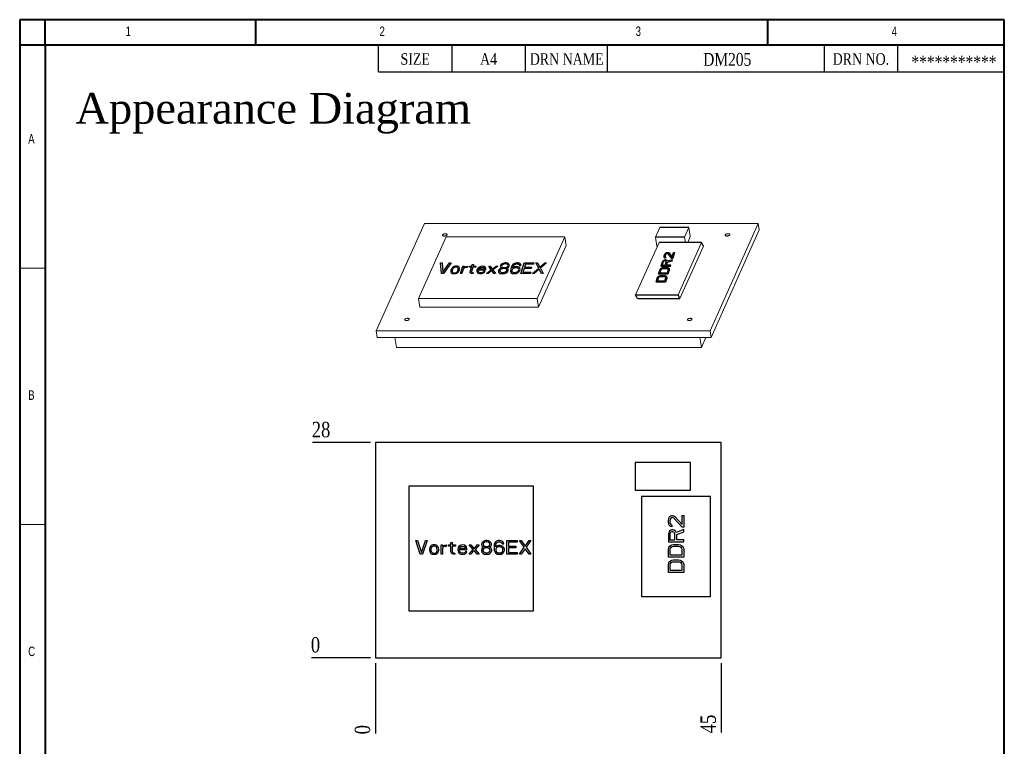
# Model space of a CAD drawing. Header units: millimetres. Extents: x 1606 to 1804, y 60 to 352.
# Tile 3 of 3: x 1606 to 1798, y 210 to 352. Entities that reach past the tile are written whole.
import ezdxf

# ---------------------------------------------------------------- set-up
doc = ezdxf.new("R2010")
doc.units = ezdxf.units.MM
doc.header["$LTSCALE"] = 32.67
doc.header["$PDMODE"] = 3
doc.header["$PDSIZE"] = 0.3125
doc.layers.get('0').update_dxf_attribs({"linetype": 'CONTINUOUS'})
doc.layers.get('Defpoints').update_dxf_attribs({"linetype": 'CONTINUOUS'})
doc.layers.add('尺寸標柱線', color=3, linetype='CONTINUOUS', lineweight=15)
doc.layers.add('文字線性', color=7, linetype='CONTINUOUS', lineweight=25)
doc.styles.add('SLDTEXTSTYLE0', font='txt', dxfattribs={"width": 0.75})
doc.styles.get("Standard").update_dxf_attribs({"font": 'times.ttf', "width": 0.8})
doc.styles.add('型式1', font='times.ttf')
doc.dimstyles.new('ISO-25', dxfattribs={"dimtxt": 3, "dimasz": 2.5, "dimexe": 1, "dimexo": 1, "dimgap": 1, "dimtad": 1, "dimlfac": 0.666667, "dimdsep": 46, "dimtxsty": 'Standard', "dimcen": 2.5, "dimclrd": 3, "dimclre": 3, "dimclrt": 2, "dimadec": 0, "dimazin": 2, "dimtfac": 1, "dimtmove": 0, "dimatfit": 3, "dimfxl": 0, "dimarcsym": 0})

# ---------------------------------------------------------------- blocks, each defined once
blk = doc.blocks.new('*D205')
at = {"layer": 'Defpoints', "color": 0}
for p in [(1665.24, 227.02), (1675.21, 227.02), (1675.21, 227.02)]:
    blk.add_point(p, dxfattribs=at)
at = {"layer": '尺寸標柱線', "color": 3, "lineweight": -2}
blk.add_line((1674.21, 227.02), (1662.72, 227.02), dxfattribs=at)
at = {"layer": '尺寸標柱線', "color": 2, "insert": (1663.48, 229.55), "char_height": 3, "attachment_point": 5}
blk.add_mtext('0', dxfattribs=at)
blk = doc.blocks.new('*D206')
at = {"layer": 'Defpoints', "color": 0}
for p in [(1667.2, 269.02), (1675.21, 269.02), (1675.21, 227.02)]:
    blk.add_point(p, dxfattribs=at)
at = {"layer": '尺寸標柱線', "color": 3, "lineweight": -2}
blk.add_line((1674.21, 269.02), (1662.93, 269.02), dxfattribs=at)
at = {"layer": '尺寸標柱線', "color": 2, "insert": (1664.57, 271.55), "char_height": 3, "attachment_point": 5}
blk.add_mtext('28', dxfattribs=at)
blk = doc.blocks.new('*D207')
at = {"layer": 'Defpoints', "color": 0}
for p in [(1675.21, 227.02), (1675.21, 227.02), (1675.21, 214.77)]:
    blk.add_point(p, dxfattribs=at)
at = {"layer": '尺寸標柱線', "color": 3, "lineweight": -2}
blk.add_line((1675.21, 226.02), (1675.21, 212.25), dxfattribs=at)
at = {"layer": '尺寸標柱線', "color": 2, "insert": (1672.68, 213.01), "char_height": 3, "attachment_point": 5, "rotation": 90}
blk.add_mtext('0', dxfattribs=at)
blk = doc.blocks.new('*D208')
at = {"layer": 'Defpoints', "color": 0}
for p in [(1742.71, 227.02), (1675.21, 216.63), (1742.71, 216.75)]:
    blk.add_point(p, dxfattribs=at)
at = {"layer": '尺寸標柱線', "color": 3, "lineweight": -2}
blk.add_line((1742.71, 226.02), (1742.71, 212.49), dxfattribs=at)
at = {"layer": '尺寸標柱線', "color": 2, "insert": (1740.18, 214.12), "char_height": 3, "attachment_point": 5, "rotation": 90}
blk.add_mtext('45', dxfattribs=at)

msp = doc.modelspace()

# ---------------------------------------------------------------- linework, layer by layer
at = {"color": 7, "lineweight": 40}
for p, q in [((1605.728, 351.557), (1605.728, 59.557)), ((1610.728, 346.557), (1610.728, 351.557)), ((1651.828, 346.557), (1651.828, 351.557)), ((1751.828, 346.557), (1751.828, 351.557)), ((1797.928, 346.557), (1797.928, 351.557)), ((1610.728, 346.557), (1605.728, 346.557)), ((1610.728, 346.557), (1610.728, 59.557)), ((1797.928, 346.557), (1610.728, 346.557)), ((1797.928, 59.557), (1797.928, 346.557))]:
    msp.add_line(p, q, dxfattribs=at)
at = {"lineweight": 40}
msp.add_line((1797.928, 351.557), (1605.728, 351.557), dxfattribs=at)
at = {"color": 2, "linetype": 'Continuous'}
for p, q in [((1675.786, 341.404), (1675.786, 346.557)), ((1690.111, 346.557), (1690.111, 341.404)), ((1704.436, 346.557), (1704.436, 341.404)), ((1720.433, 346.557), (1720.433, 341.404)), ((1762.81, 346.557), (1762.81, 341.404)), ((1777.135, 346.557), (1777.135, 341.404)), ((1675.786, 341.404), (1797.978, 341.404))]:
    msp.add_line(p, q, dxfattribs=at)
at = {"color": 0, "linetype": 'Continuous', "lineweight": 15}
for p, q in [((1675.324, 290.818), (1684.738, 311.818)), ((1684.738, 311.818), (1749.938, 311.818)), ((1749.938, 311.818), (1740.524, 290.818)), ((1750.132, 310.519), (1749.938, 311.818)), ((1730.725, 310.985), (1729.879, 309.098)), ((1736.401, 310.985), (1735.555, 309.098)), ((1736.665, 309.22), (1736.401, 310.985)), ((1740.718, 289.519), (1750.132, 310.519)), ((1683.611, 297.172), (1688.99, 309.172)), ((1688.99, 309.172), (1712.172, 309.172)), ((1712.172, 309.172), (1706.793, 297.172)), ((1712.172, 309.172), (1712.425, 307.483)), ((1730.559, 308.079), (1725.994, 297.896)), ((1730.143, 307.333), (1729.879, 309.098)), ((1738.849, 308.079), (1734.284, 297.896)), ((1735.707, 308.079), (1735.555, 309.098)), ((1736.665, 309.22), (1736.153, 308.079)), ((1707.045, 295.483), (1712.425, 307.483)), ((1739.215, 307.333), (1734.65, 297.15)), ((1706.793, 297.172), (1683.611, 297.172)), ((1683.611, 297.172), (1683.863, 295.483)), ((1706.793, 297.172), (1707.045, 295.483)), ((1683.863, 295.483), (1707.045, 295.483)), ((1740.524, 290.818), (1675.324, 290.818)), ((1675.324, 290.818), (1675.518, 289.519)), ((1740.524, 290.818), (1740.718, 289.519)), ((1675.518, 289.519), (1740.718, 289.519)), ((1679.008, 289.519), (1679.292, 287.619)), ((1738.543, 289.519), (1738.827, 287.619)), ((1738.827, 287.619), (1739.679, 289.519)), ((1679.292, 287.619), (1738.827, 287.619))]:
    msp.add_line(p, q, dxfattribs=at)
at = {"color": 7, "linetype": 'Continuous'}
for p, q in [((1736.401, 310.985), (1730.725, 310.985)), ((1735.555, 309.098), (1729.879, 309.098)), ((1738.849, 308.079), (1730.559, 308.079)), ((1739.215, 307.333), (1738.849, 308.079)), ((1725.994, 297.896), (1734.284, 297.896)), ((1726.36, 297.15), (1725.994, 297.896)), ((1726.36, 297.15), (1734.65, 297.15)), ((1734.65, 297.15), (1734.284, 297.896))]:
    msp.add_line(p, q, dxfattribs=at)
for p, q in [((1730.225, 307.333), (1730.143, 307.333)), ((1742.706, 269.023), (1675.206, 269.023)), ((1675.206, 269.023), (1675.206, 227.023)), ((1742.706, 227.023), (1742.706, 269.023)), ((1675.206, 227.023), (1742.706, 227.023))]:
    msp.add_line(p, q)
at = {"color": 40, "linetype": 'Continuous'}
for p, q in [((1731.617, 305.66), (1731.717, 305.856)), ((1731.717, 305.856), (1731.836, 305.987)), ((1731.893, 305.791), (1731.803, 305.628)), ((1731.836, 305.987), (1732.033, 306.117)), ((1732.001, 305.889), (1731.893, 305.791)), ((1732.139, 305.954), (1732.001, 305.889)), ((1732.033, 306.117), (1732.2, 306.15)), ((1732.217, 305.954), (1732.139, 305.954)), ((1732.2, 306.15), (1732.278, 306.15)), ((1732.354, 305.889), (1732.217, 305.954)), ((1732.278, 306.15), (1732.425, 306.117)), ((1733.051, 304.975), (1732.354, 305.889)), ((1732.425, 306.117), (1732.522, 306.052)), ((1732.522, 306.052), (1733.132, 305.236)), ((1733.132, 305.236), (1733.415, 306.15)), ((1733.611, 306.15), (1733.247, 304.975)), ((1733.415, 306.15), (1733.611, 306.15)), ((1731.183, 304.257), (1730.941, 303.473)), ((1731.273, 304.42), (1731.183, 304.257)), ((1731.389, 304.289), (1731.198, 303.669)), ((1731.431, 304.551), (1731.273, 304.42)), ((1731.459, 304.387), (1731.389, 304.289)), ((1731.618, 304.648), (1731.431, 304.551)), ((1731.557, 304.453), (1731.459, 304.387)), ((1731.545, 305.301), (1731.577, 305.53)), ((1731.583, 305.171), (1731.545, 305.301)), ((1731.685, 304.485), (1731.557, 304.453)), ((1731.577, 305.53), (1731.617, 305.66)), ((1731.7, 305.04), (1731.583, 305.171)), ((1731.746, 304.681), (1731.618, 304.648)), ((1731.803, 304.485), (1731.685, 304.485)), ((1731.847, 305.007), (1731.7, 305.04)), ((1731.902, 304.681), (1731.746, 304.681)), ((1731.763, 305.497), (1731.751, 305.334)), ((1731.751, 305.334), (1731.8, 305.236)), ((1731.803, 305.628), (1731.763, 305.497)), ((1731.786, 303.669), (1731.977, 304.289)), ((1731.8, 305.236), (1731.897, 305.171)), ((1731.91, 304.453), (1731.803, 304.485)), ((1731.897, 305.171), (1731.847, 305.007)), ((1732.01, 304.648), (1731.902, 304.681)), ((1731.968, 304.387), (1731.91, 304.453)), ((1731.977, 304.289), (1731.968, 304.387)), ((1732.136, 304.551), (1732.01, 304.648)), ((1732.021, 303.669), (1732.192, 304.224)), ((1732.175, 304.42), (1732.136, 304.551)), ((1733.167, 304.714), (1732.175, 304.42)), ((1732.192, 304.224), (1733.096, 304.485)), ((1733.247, 304.975), (1733.051, 304.975)), ((1733.096, 304.485), (1733.167, 304.714)), ((1730.457, 301.907), (1730.699, 302.69)), ((1732.299, 301.907), (1730.457, 301.907)), ((1730.699, 302.69), (1730.789, 302.853)), ((1730.753, 302.103), (1730.934, 302.69)), ((1732.125, 302.103), (1730.753, 302.103)), ((1730.789, 302.853), (1730.908, 302.984)), ((1730.908, 302.984), (1731.105, 303.114)), ((1730.934, 302.69), (1731.014, 302.821)), ((1730.941, 303.473), (1732.783, 303.473)), ((1731.014, 302.821), (1731.123, 302.919)), ((1731.105, 303.114), (1731.282, 303.18)), ((1731.123, 302.919), (1731.26, 302.984)), ((1731.198, 303.669), (1731.786, 303.669)), ((1731.26, 302.984), (1731.427, 303.016)), ((1731.282, 303.18), (1731.488, 303.212)), ((1731.427, 303.016), (1732.015, 303.016)), ((1731.488, 303.212), (1732.076, 303.212)), ((1732.015, 303.016), (1732.162, 302.984)), ((1732.844, 303.669), (1732.021, 303.669)), ((1732.076, 303.212), (1732.262, 303.18)), ((1732.306, 302.69), (1732.125, 302.103)), ((1732.162, 302.984), (1732.259, 302.919)), ((1732.259, 302.919), (1732.307, 302.821)), ((1732.262, 303.18), (1732.398, 303.114)), ((1732.541, 302.69), (1732.299, 301.907)), ((1732.307, 302.821), (1732.306, 302.69)), ((1732.398, 303.114), (1732.515, 302.984)), ((1732.515, 302.984), (1732.553, 302.853)), ((1732.553, 302.853), (1732.541, 302.69)), ((1732.783, 303.473), (1732.844, 303.669)), ((1729.973, 300.34), (1730.215, 301.123)), ((1731.815, 300.34), (1729.973, 300.34)), ((1730.215, 301.123), (1730.305, 301.287)), ((1730.269, 300.536), (1730.45, 301.123)), ((1731.641, 300.536), (1730.269, 300.536)), ((1730.305, 301.287), (1730.424, 301.417)), ((1730.424, 301.417), (1730.621, 301.548)), ((1730.45, 301.123), (1730.53, 301.254)), ((1730.53, 301.254), (1730.638, 301.352)), ((1730.621, 301.548), (1730.798, 301.613)), ((1730.638, 301.352), (1730.776, 301.417)), ((1730.776, 301.417), (1730.943, 301.45)), ((1730.798, 301.613), (1731.004, 301.646)), ((1730.943, 301.45), (1731.531, 301.45)), ((1731.004, 301.646), (1731.592, 301.646)), ((1731.531, 301.45), (1731.678, 301.417)), ((1731.592, 301.646), (1731.777, 301.613)), ((1731.822, 301.123), (1731.641, 300.536)), ((1731.678, 301.417), (1731.775, 301.352)), ((1731.775, 301.352), (1731.823, 301.254)), ((1731.777, 301.613), (1731.914, 301.548)), ((1732.057, 301.123), (1731.815, 300.34)), ((1731.823, 301.254), (1731.822, 301.123)), ((1731.914, 301.548), (1732.03, 301.417)), ((1732.03, 301.417), (1732.069, 301.287)), ((1732.069, 301.287), (1732.057, 301.123)), ((1732.38, 253.857), (1732.444, 254.232)), ((1732.38, 253.607), (1732.38, 253.857)), ((1732.444, 254.232), (1732.571, 254.482)), ((1732.571, 254.482), (1732.827, 254.732)), ((1732.763, 254.107), (1732.699, 253.795)), ((1732.699, 253.795), (1732.699, 253.545)), ((1732.89, 254.295), (1732.763, 254.107)), ((1732.827, 254.732), (1733.082, 254.795)), ((1733.082, 254.42), (1732.89, 254.295)), ((1733.082, 254.795), (1733.209, 254.795)), ((1733.209, 254.42), (1733.082, 254.42)), ((1733.209, 254.795), (1733.465, 254.732)), ((1733.465, 254.295), (1733.209, 254.42)), ((1733.465, 254.732), (1733.656, 254.607)), ((1735.061, 252.545), (1733.465, 254.295)), ((1733.656, 254.607), (1735.061, 253.045)), ((1735.061, 253.045), (1735.061, 254.795)), ((1735.061, 254.795), (1735.38, 254.795)), ((1735.38, 254.795), (1735.38, 252.545)), ((1732.444, 253.17), (1732.38, 253.607)), ((1732.571, 252.92), (1732.444, 253.17)), ((1732.827, 252.67), (1732.571, 252.92)), ((1732.89, 251.92), (1732.635, 251.732)), ((1732.699, 253.545), (1732.763, 253.232)), ((1732.763, 253.232), (1732.89, 253.045)), ((1733.082, 252.607), (1732.827, 252.67)), ((1732.89, 253.045), (1733.082, 252.92)), ((1733.082, 251.982), (1732.89, 251.92)), ((1733.082, 252.92), (1733.082, 252.607)), ((1733.337, 251.982), (1733.082, 251.982)), ((1733.529, 251.92), (1733.337, 251.982)), ((1733.784, 251.732), (1733.529, 251.92)), ((1735.38, 252.045), (1733.912, 251.482)), ((1735.38, 252.545), (1735.061, 252.545)), ((1735.38, 251.607), (1735.38, 252.045)), ((1732.444, 251.482), (1732.38, 251.17)), ((1732.38, 251.17), (1732.38, 249.67)), ((1732.635, 251.732), (1732.444, 251.482)), ((1732.763, 251.42), (1732.699, 251.232)), ((1732.699, 251.232), (1732.699, 250.045)), ((1732.699, 250.045), (1733.656, 250.045)), ((1732.89, 251.545), (1732.763, 251.42)), ((1733.082, 251.607), (1732.89, 251.545)), ((1733.273, 251.607), (1733.082, 251.607)), ((1733.465, 251.545), (1733.273, 251.607)), ((1733.592, 251.42), (1733.465, 251.545)), ((1733.656, 251.232), (1733.592, 251.42)), ((1733.656, 250.045), (1733.656, 251.232)), ((1733.912, 251.482), (1733.784, 251.732)), ((1734.039, 251.107), (1735.38, 251.607)), ((1734.039, 250.045), (1734.039, 251.107)), ((1735.38, 250.045), (1734.039, 250.045)), ((1735.38, 249.67), (1735.38, 250.045)), ((1732.38, 249.67), (1735.38, 249.67)), ((1732.38, 248.17), (1732.444, 248.482)), ((1732.38, 246.67), (1732.38, 248.17)), ((1732.444, 248.482), (1732.571, 248.732)), ((1732.571, 248.732), (1732.827, 248.982)), ((1732.763, 248.17), (1732.827, 248.42)), ((1732.763, 247.045), (1732.763, 248.17)), ((1732.827, 248.982), (1733.082, 249.107)), ((1732.827, 248.42), (1732.954, 248.607)), ((1732.954, 248.607), (1733.146, 248.732)), ((1733.082, 249.107), (1733.401, 249.17)), ((1733.146, 248.732), (1733.401, 248.795)), ((1733.401, 249.17), (1734.358, 249.17)), ((1733.401, 248.795), (1734.358, 248.795)), ((1734.358, 249.17), (1734.678, 249.107)), ((1734.358, 248.795), (1734.614, 248.732)), ((1734.614, 248.732), (1734.805, 248.607)), ((1734.678, 249.107), (1734.933, 248.982)), ((1734.805, 248.607), (1734.933, 248.42)), ((1734.933, 248.982), (1735.188, 248.732)), ((1734.933, 248.42), (1734.997, 248.17)), ((1734.997, 248.17), (1734.997, 247.045)), ((1735.188, 248.732), (1735.316, 248.482)), ((1735.316, 248.482), (1735.38, 248.17)), ((1735.38, 248.17), (1735.38, 246.67)), ((1735.38, 246.67), (1732.38, 246.67)), ((1734.997, 247.045), (1732.763, 247.045)), ((1732.827, 245.982), (1733.082, 246.107)), ((1733.082, 246.107), (1733.401, 246.17)), ((1733.401, 246.17), (1734.358, 246.17)), ((1734.358, 246.17), (1734.678, 246.107)), ((1734.678, 246.107), (1734.933, 245.982)), ((1732.38, 245.17), (1732.444, 245.482)), ((1732.38, 243.67), (1732.38, 245.17)), ((1732.444, 245.482), (1732.571, 245.732)), ((1732.571, 245.732), (1732.827, 245.982)), ((1732.763, 245.17), (1732.827, 245.42)), ((1732.763, 244.045), (1732.763, 245.17)), ((1732.827, 245.42), (1732.954, 245.607)), ((1732.954, 245.607), (1733.146, 245.732)), ((1733.146, 245.732), (1733.401, 245.795)), ((1733.401, 245.795), (1734.358, 245.795)), ((1734.358, 245.795), (1734.614, 245.732)), ((1734.614, 245.732), (1734.805, 245.607)), ((1734.805, 245.607), (1734.933, 245.42)), ((1734.933, 245.982), (1735.188, 245.732)), ((1734.933, 245.42), (1734.997, 245.17)), ((1734.997, 245.17), (1734.997, 244.045)), ((1735.188, 245.732), (1735.316, 245.482)), ((1735.316, 245.482), (1735.38, 245.17)), ((1735.38, 245.17), (1735.38, 243.67)), ((1735.38, 243.67), (1732.38, 243.67)), ((1734.997, 244.045), (1732.763, 244.045))]:
    msp.add_line(p, q, dxfattribs=at)
at = {"color": 4, "linetype": 'Continuous'}
for p, q in [((1688.057, 302.001), (1687.882, 304.116)), ((1687.882, 304.116), (1688.192, 304.116)), ((1688.192, 304.116), (1688.348, 302.271)), ((1688.348, 302.271), (1689.643, 304.116)), ((1689.954, 304.116), (1688.471, 302.001)), ((1689.643, 304.116), (1689.954, 304.116)), ((1693.994, 303.441), (1694.105, 303.801)), ((1694.105, 303.801), (1694.364, 303.801)), ((1694.364, 303.801), (1694.253, 303.441)), ((1699.752, 303.801), (1699.579, 303.576)), ((1699.949, 303.936), (1699.752, 303.801)), ((1700.25, 304.071), (1699.949, 303.936)), ((1700.232, 303.846), (1699.983, 303.711)), ((1700.454, 303.891), (1700.232, 303.846)), ((1700.523, 304.116), (1700.25, 304.071)), ((1700.661, 303.891), (1700.454, 303.891)), ((1700.73, 304.116), (1700.523, 304.116)), ((1700.854, 303.846), (1700.661, 303.891)), ((1700.975, 304.071), (1700.73, 304.116)), ((1701.02, 303.711), (1700.854, 303.846)), ((1701.193, 303.936), (1700.975, 304.071)), ((1701.306, 303.801), (1701.193, 303.936)), ((1701.341, 303.576), (1701.306, 303.801)), ((1702.018, 303.756), (1701.845, 303.531)), ((1702.229, 303.936), (1702.018, 303.756)), ((1702.183, 303.621), (1702.329, 303.756)), ((1702.53, 304.071), (1702.229, 303.936)), ((1702.329, 303.756), (1702.512, 303.846)), ((1702.512, 303.846), (1702.681, 303.891)), ((1702.803, 304.116), (1702.53, 304.071)), ((1702.681, 303.891), (1702.992, 303.891)), ((1703.01, 304.116), (1702.803, 304.116)), ((1702.992, 303.891), (1703.134, 303.846)), ((1703.255, 304.071), (1703.01, 304.116)), ((1703.134, 303.846), (1703.261, 303.756)), ((1703.472, 303.936), (1703.255, 304.071)), ((1703.261, 303.756), (1703.323, 303.621)), ((1703.572, 303.756), (1703.472, 303.936)), ((1703.582, 303.621), (1703.572, 303.756)), ((1703.6, 302.001), (1704.253, 304.116)), ((1704.253, 304.116), (1706.119, 304.116)), ((1704.481, 303.846), (1704.3, 303.261)), ((1706.035, 303.846), (1704.481, 303.846)), ((1706.119, 304.116), (1706.035, 303.846)), ((1707.094, 303.081), (1706.533, 304.116)), ((1706.533, 304.116), (1706.844, 304.116)), ((1706.844, 304.116), (1707.305, 303.261)), ((1707.305, 303.261), (1708.295, 304.116)), ((1708.605, 304.116), (1707.405, 303.081)), ((1708.295, 304.116), (1708.605, 304.116)), ((1688.471, 302.001), (1688.057, 302.001)), ((1689.965, 302.811), (1689.909, 302.631)), ((1689.909, 302.631), (1689.916, 302.316)), ((1689.916, 302.316), (1689.978, 302.181)), ((1690.073, 302.991), (1689.965, 302.811)), ((1689.978, 302.181), (1690.053, 302.091)), ((1690.053, 302.091), (1690.143, 302.046)), ((1690.166, 303.126), (1690.073, 302.991)), ((1690.143, 302.046), (1690.337, 302.001)), ((1690.169, 302.631), (1690.165, 302.451)), ((1690.165, 302.451), (1690.227, 302.316)), ((1690.311, 303.261), (1690.166, 303.126)), ((1690.224, 302.811), (1690.169, 302.631)), ((1690.332, 302.991), (1690.224, 302.811)), ((1690.227, 302.316), (1690.302, 302.226)), ((1690.302, 302.226), (1690.496, 302.181)), ((1690.443, 303.351), (1690.311, 303.261)), ((1690.477, 303.126), (1690.332, 302.991)), ((1690.337, 302.001), (1690.751, 302.001)), ((1690.56, 303.396), (1690.443, 303.351)), ((1690.608, 303.216), (1690.477, 303.126)), ((1690.496, 302.181), (1690.703, 302.181)), ((1690.782, 303.441), (1690.56, 303.396)), ((1690.829, 303.261), (1690.608, 303.216)), ((1690.703, 302.181), (1690.924, 302.226)), ((1690.751, 302.001), (1690.972, 302.046)), ((1691.196, 303.441), (1690.782, 303.441)), ((1691.037, 303.261), (1690.829, 303.261)), ((1690.924, 302.226), (1691.056, 302.316)), ((1690.972, 302.046), (1691.09, 302.091)), ((1691.23, 303.216), (1691.037, 303.261)), ((1691.056, 302.316), (1691.201, 302.451)), ((1691.09, 302.091), (1691.221, 302.181)), ((1691.389, 303.396), (1691.196, 303.441)), ((1691.201, 302.451), (1691.308, 302.631)), ((1691.221, 302.181), (1691.366, 302.316)), ((1691.306, 303.126), (1691.23, 303.216)), ((1691.368, 302.991), (1691.306, 303.126)), ((1691.308, 302.631), (1691.364, 302.811)), ((1691.364, 302.811), (1691.368, 302.991)), ((1691.366, 302.316), (1691.567, 302.631)), ((1691.479, 303.351), (1691.389, 303.396)), ((1691.555, 303.261), (1691.479, 303.351)), ((1691.617, 303.126), (1691.555, 303.261)), ((1691.567, 302.631), (1691.623, 302.811)), ((1691.627, 302.991), (1691.617, 303.126)), ((1691.623, 302.811), (1691.627, 302.991)), ((1691.787, 302.001), (1692.232, 303.441)), ((1692.046, 302.001), (1691.787, 302.001)), ((1692.324, 302.901), (1692.046, 302.001)), ((1692.232, 303.441), (1692.491, 303.441)), ((1692.535, 303.081), (1692.324, 302.901)), ((1692.491, 303.441), (1692.408, 303.171)), ((1692.408, 303.171), (1692.539, 303.261)), ((1692.77, 303.171), (1692.535, 303.081)), ((1692.539, 303.261), (1692.722, 303.351)), ((1692.722, 303.351), (1692.892, 303.396)), ((1693.095, 303.216), (1692.77, 303.171)), ((1692.892, 303.396), (1693.165, 303.441)), ((1693.165, 303.441), (1693.095, 303.216)), ((1693.524, 303.261), (1693.579, 303.441)), ((1693.938, 303.261), (1693.524, 303.261)), ((1693.579, 303.441), (1693.994, 303.441)), ((1693.66, 302.361), (1693.938, 303.261)), ((1693.708, 302.181), (1693.66, 302.361)), ((1693.836, 302.091), (1693.708, 302.181)), ((1693.977, 302.046), (1693.836, 302.091)), ((1694.197, 303.261), (1693.947, 302.451)), ((1693.947, 302.451), (1693.957, 302.316)), ((1693.957, 302.316), (1694.085, 302.226)), ((1694.274, 302.001), (1693.977, 302.046)), ((1694.085, 302.226), (1694.33, 302.181)), ((1694.767, 303.261), (1694.197, 303.261)), ((1694.253, 303.441), (1694.823, 303.441)), ((1694.33, 302.181), (1694.274, 302.001)), ((1694.823, 303.441), (1694.767, 303.261)), ((1695.015, 302.721), (1694.983, 302.451)), ((1694.983, 302.451), (1695.031, 302.271)), ((1695.15, 302.991), (1695.015, 302.721)), ((1695.031, 302.271), (1695.107, 302.181)), ((1695.107, 302.181), (1695.234, 302.091)), ((1695.309, 303.171), (1695.15, 302.991)), ((1695.234, 302.091), (1695.376, 302.046)), ((1695.246, 302.631), (1695.274, 302.721)), ((1695.256, 302.496), (1695.246, 302.631)), ((1695.28, 302.406), (1695.256, 302.496)), ((1695.274, 302.721), (1696.673, 302.721)), ((1695.394, 302.271), (1695.28, 302.406)), ((1695.441, 303.261), (1695.309, 303.171)), ((1695.376, 302.046), (1695.673, 302.001)), ((1695.381, 302.901), (1695.395, 302.946)), ((1696.469, 302.901), (1695.381, 302.901)), ((1695.483, 302.226), (1695.394, 302.271)), ((1695.395, 302.946), (1695.475, 303.036)), ((1695.624, 303.351), (1695.441, 303.261)), ((1695.475, 303.036), (1695.672, 303.171)), ((1695.677, 302.181), (1695.483, 302.226)), ((1695.793, 303.396), (1695.624, 303.351)), ((1695.672, 303.171), (1695.789, 303.216)), ((1695.673, 302.001), (1696.049, 302.046)), ((1696.053, 302.226), (1695.677, 302.181)), ((1695.789, 303.216), (1696.01, 303.261)), ((1696.118, 303.441), (1695.793, 303.396)), ((1696.01, 303.261), (1696.307, 303.216)), ((1696.049, 302.046), (1696.285, 302.136)), ((1696.237, 302.316), (1696.053, 302.226)), ((1696.415, 303.396), (1696.118, 303.441)), ((1696.33, 302.451), (1696.237, 302.316)), ((1696.285, 302.136), (1696.482, 302.271)), ((1696.307, 303.216), (1696.435, 303.126)), ((1696.589, 302.451), (1696.33, 302.451)), ((1696.632, 303.261), (1696.415, 303.396)), ((1696.435, 303.126), (1696.497, 302.991)), ((1696.497, 302.991), (1696.469, 302.901)), ((1696.482, 302.271), (1696.589, 302.451)), ((1696.732, 303.081), (1696.632, 303.261)), ((1696.673, 302.721), (1696.728, 302.901)), ((1696.728, 302.901), (1696.732, 303.081)), ((1696.865, 302.001), (1697.812, 302.721)), ((1697.175, 302.001), (1696.865, 302.001)), ((1697.926, 302.586), (1697.175, 302.001)), ((1697.812, 302.721), (1697.31, 303.441)), ((1697.31, 303.441), (1697.62, 303.441)), ((1697.62, 303.441), (1698.01, 302.856)), ((1698.315, 302.001), (1697.926, 302.586)), ((1698.01, 302.856), (1698.76, 303.441)), ((1699.071, 303.441), (1698.123, 302.721)), ((1698.123, 302.721), (1698.626, 302.001)), ((1698.626, 302.001), (1698.315, 302.001)), ((1698.76, 303.441), (1699.071, 303.441)), ((1699.249, 302.676), (1699.207, 302.541)), ((1699.207, 302.541), (1699.242, 302.316)), ((1699.242, 302.316), (1699.355, 302.181)), ((1699.422, 302.901), (1699.249, 302.676)), ((1699.355, 302.181), (1699.573, 302.046)), ((1699.671, 303.036), (1699.422, 302.901)), ((1699.508, 302.676), (1699.466, 302.541)), ((1699.466, 302.541), (1699.566, 302.361)), ((1699.719, 302.856), (1699.508, 302.676)), ((1699.579, 303.576), (1699.537, 303.441)), ((1699.537, 303.441), (1699.585, 303.261)), ((1699.566, 302.361), (1699.746, 302.271)), ((1699.573, 302.046), (1699.818, 302.001)), ((1699.585, 303.261), (1699.699, 303.126)), ((1699.789, 303.081), (1699.671, 303.036)), ((1699.699, 303.126), (1699.789, 303.081)), ((1699.954, 302.946), (1699.719, 302.856)), ((1699.746, 302.271), (1699.939, 302.226)), ((1699.838, 303.576), (1699.81, 303.486)), ((1699.81, 303.486), (1699.872, 303.351)), ((1699.818, 302.001), (1700.129, 302.001)), ((1699.983, 303.711), (1699.838, 303.576)), ((1699.872, 303.351), (1700.038, 303.216)), ((1699.939, 302.226), (1700.146, 302.226)), ((1700.175, 302.991), (1699.954, 302.946)), ((1700.038, 303.216), (1700.231, 303.171)), ((1700.129, 302.001), (1700.401, 302.046)), ((1700.146, 302.226), (1700.367, 302.271)), ((1700.383, 302.991), (1700.175, 302.991)), ((1700.231, 303.171), (1700.438, 303.171)), ((1700.367, 302.271), (1700.602, 302.361)), ((1700.576, 302.946), (1700.383, 302.991)), ((1700.401, 302.046), (1700.702, 302.181)), ((1700.438, 303.171), (1700.659, 303.216)), ((1700.755, 302.856), (1700.576, 302.946)), ((1700.602, 302.361), (1700.814, 302.541)), ((1700.659, 303.216), (1700.908, 303.351)), ((1700.702, 302.181), (1700.899, 302.316)), ((1700.855, 302.676), (1700.755, 302.856)), ((1700.814, 302.541), (1700.855, 302.676)), ((1700.825, 303.081), (1700.942, 303.126)), ((1700.915, 303.036), (1700.825, 303.081)), ((1700.899, 302.316), (1701.073, 302.541)), ((1700.908, 303.351), (1701.054, 303.486)), ((1701.08, 302.901), (1700.915, 303.036)), ((1700.942, 303.126), (1701.14, 303.261)), ((1701.082, 303.576), (1701.02, 303.711)), ((1701.054, 303.486), (1701.082, 303.576)), ((1701.073, 302.541), (1701.114, 302.676)), ((1701.114, 302.676), (1701.08, 302.901)), ((1701.14, 303.261), (1701.299, 303.441)), ((1701.299, 303.441), (1701.341, 303.576)), ((1701.598, 302.901), (1701.553, 302.586)), ((1701.553, 302.586), (1701.587, 302.361)), ((1701.587, 302.361), (1701.687, 302.181)), ((1701.696, 303.216), (1701.598, 302.901)), ((1701.687, 302.181), (1701.904, 302.046)), ((1701.845, 303.531), (1701.696, 303.216)), ((1701.867, 302.766), (1701.826, 302.631)), ((1701.826, 302.631), (1701.836, 302.496)), ((1701.836, 302.496), (1701.898, 302.361)), ((1701.961, 302.901), (1701.867, 302.766)), ((1701.898, 302.361), (1702.025, 302.271)), ((1701.904, 302.046), (1702.149, 302.001)), ((1702.293, 303.306), (1701.927, 303.126)), ((1701.927, 303.126), (1701.955, 303.216)), ((1701.955, 303.216), (1702.09, 303.486)), ((1702.092, 302.991), (1701.961, 302.901)), ((1702.025, 302.271), (1702.167, 302.226)), ((1702.09, 303.486), (1702.183, 303.621)), ((1702.276, 303.081), (1702.092, 302.991)), ((1702.149, 302.001), (1702.408, 302.001)), ((1702.167, 302.226), (1702.53, 302.226)), ((1702.445, 303.126), (1702.276, 303.081)), ((1702.566, 303.351), (1702.293, 303.306)), ((1702.408, 302.001), (1702.681, 302.046)), ((1702.808, 303.126), (1702.445, 303.126)), ((1702.53, 302.226), (1702.699, 302.271)), ((1702.825, 303.351), (1702.566, 303.351)), ((1702.681, 302.046), (1702.982, 302.181)), ((1702.699, 302.271), (1702.882, 302.361)), ((1702.949, 303.081), (1702.808, 303.126)), ((1703.07, 303.306), (1702.825, 303.351)), ((1702.882, 302.361), (1703.027, 302.496)), ((1703.077, 302.991), (1702.949, 303.081)), ((1702.982, 302.181), (1703.193, 302.361)), ((1703.027, 302.496), (1703.121, 302.631)), ((1703.288, 303.171), (1703.07, 303.306)), ((1703.153, 302.901), (1703.077, 302.991)), ((1703.121, 302.631), (1703.163, 302.766)), ((1703.163, 302.766), (1703.153, 302.901)), ((1703.193, 302.361), (1703.366, 302.586)), ((1703.402, 303.036), (1703.288, 303.171)), ((1703.323, 303.621), (1703.582, 303.621)), ((1703.366, 302.586), (1703.436, 302.811)), ((1703.436, 302.811), (1703.402, 303.036)), ((1705.465, 302.001), (1703.6, 302.001)), ((1704.217, 302.991), (1703.994, 302.271)), ((1703.994, 302.271), (1705.548, 302.271)), ((1705.564, 302.991), (1704.217, 302.991)), ((1704.3, 303.261), (1705.647, 303.261)), ((1705.548, 302.271), (1705.465, 302.001)), ((1705.647, 303.261), (1705.564, 302.991)), ((1705.879, 302.001), (1707.094, 303.081)), ((1706.19, 302.001), (1705.879, 302.001)), ((1707.18, 302.856), (1706.19, 302.001)), ((1707.641, 302.001), (1707.18, 302.856)), ((1707.405, 303.081), (1707.952, 302.001)), ((1707.952, 302.001), (1707.641, 302.001)), ((1683.945, 247.234), (1683.045, 249.934)), ((1683.045, 249.934), (1683.382, 249.934)), ((1683.382, 249.934), (1684.17, 247.579)), ((1684.17, 247.579), (1684.957, 249.934)), ((1685.295, 249.934), (1684.395, 247.234)), ((1684.957, 249.934), (1685.295, 249.934)), ((1696.77, 249.934), (1696.489, 249.877)), ((1696.995, 249.934), (1696.77, 249.934)), ((1697.276, 249.877), (1696.995, 249.934)), ((1699.245, 249.934), (1698.964, 249.877)), ((1699.47, 249.934), (1699.245, 249.934)), ((1699.751, 249.877), (1699.47, 249.934)), ((1700.82, 247.234), (1700.82, 249.934)), ((1700.82, 249.934), (1702.845, 249.934)), ((1702.845, 249.934), (1702.845, 249.589)), ((1704.251, 248.613), (1703.295, 249.934)), ((1703.295, 249.934), (1703.632, 249.934)), ((1703.632, 249.934), (1704.42, 248.843)), ((1704.42, 248.843), (1705.207, 249.934)), ((1705.545, 249.934), (1704.589, 248.613)), ((1705.207, 249.934), (1705.545, 249.934)), ((1685.801, 248.498), (1685.745, 248.268)), ((1685.745, 248.268), (1685.745, 248.038)), ((1685.745, 248.038), (1685.857, 247.636)), ((1685.857, 248.67), (1685.801, 248.498)), ((1685.97, 248.843), (1685.857, 248.67)), ((1686.082, 248.957), (1685.97, 248.843)), ((1686.082, 248.498), (1686.026, 248.268)), ((1686.026, 248.268), (1686.026, 248.038)), ((1686.026, 248.038), (1686.082, 247.809)), ((1686.195, 249.015), (1686.082, 248.957)), ((1686.195, 248.67), (1686.082, 248.498)), ((1686.42, 249.072), (1686.195, 249.015)), ((1686.307, 248.785), (1686.195, 248.67)), ((1686.532, 248.843), (1686.307, 248.785)), ((1686.87, 249.072), (1686.42, 249.072)), ((1686.757, 248.843), (1686.532, 248.843)), ((1686.982, 248.785), (1686.757, 248.843)), ((1687.095, 249.015), (1686.87, 249.072)), ((1687.095, 248.67), (1686.982, 248.785)), ((1687.207, 248.957), (1687.095, 249.015)), ((1687.207, 248.498), (1687.095, 248.67)), ((1687.32, 248.843), (1687.207, 248.957)), ((1687.264, 248.268), (1687.207, 248.498)), ((1687.207, 247.809), (1687.264, 248.038)), ((1687.264, 248.038), (1687.264, 248.268)), ((1687.432, 248.67), (1687.32, 248.843)), ((1687.489, 248.498), (1687.432, 248.67)), ((1687.432, 247.636), (1687.545, 248.038)), ((1687.545, 248.268), (1687.489, 248.498)), ((1687.545, 248.038), (1687.545, 248.268)), ((1687.995, 247.234), (1687.995, 249.072)), ((1687.995, 249.072), (1688.276, 249.072)), ((1688.276, 249.072), (1688.276, 248.728)), ((1688.276, 248.728), (1688.389, 248.843)), ((1688.445, 248.613), (1688.276, 248.383)), ((1688.276, 248.383), (1688.276, 247.234)), ((1688.389, 248.843), (1688.557, 248.957)), ((1688.67, 248.728), (1688.445, 248.613)), ((1688.557, 248.957), (1688.726, 249.015)), ((1689.007, 248.785), (1688.67, 248.728)), ((1688.726, 249.015), (1689.007, 249.072)), ((1689.007, 249.072), (1689.007, 248.785)), ((1689.457, 248.843), (1689.457, 249.072)), ((1689.457, 249.072), (1689.907, 249.072)), ((1689.907, 248.843), (1689.457, 248.843)), ((1689.907, 249.072), (1689.907, 249.532)), ((1689.907, 249.532), (1690.189, 249.532)), ((1689.907, 247.694), (1689.907, 248.843)), ((1690.189, 249.532), (1690.189, 249.072)), ((1690.189, 249.072), (1690.807, 249.072)), ((1690.189, 248.843), (1690.189, 247.809)), ((1690.807, 248.843), (1690.189, 248.843)), ((1690.807, 249.072), (1690.807, 248.843)), ((1691.314, 248.498), (1691.257, 248.153)), ((1691.257, 248.153), (1691.314, 247.809)), ((1691.426, 248.728), (1691.314, 248.498)), ((1691.539, 248.843), (1691.426, 248.728)), ((1691.707, 248.957), (1691.539, 248.843)), ((1691.539, 248.038), (1691.539, 248.153)), ((1691.539, 248.153), (1693.057, 248.153)), ((1691.595, 247.866), (1691.539, 248.038)), ((1691.595, 248.44), (1691.651, 248.555)), ((1691.595, 248.383), (1691.595, 248.44)), ((1692.776, 248.383), (1691.595, 248.383)), ((1691.651, 248.555), (1691.82, 248.728)), ((1691.876, 249.015), (1691.707, 248.957)), ((1691.82, 248.728), (1691.932, 248.785)), ((1692.214, 249.072), (1691.876, 249.015)), ((1691.932, 248.785), (1692.157, 248.843)), ((1692.157, 248.843), (1692.495, 248.785)), ((1692.551, 249.015), (1692.214, 249.072)), ((1692.495, 248.785), (1692.664, 248.67)), ((1692.832, 248.843), (1692.551, 249.015)), ((1692.664, 248.67), (1692.776, 248.498)), ((1692.776, 248.498), (1692.776, 248.383)), ((1693.001, 248.613), (1692.832, 248.843)), ((1693.057, 248.383), (1693.001, 248.613)), ((1693.057, 248.153), (1693.057, 248.383)), ((1694.295, 248.153), (1693.507, 249.072)), ((1693.507, 249.072), (1693.845, 249.072)), ((1693.507, 247.234), (1694.295, 248.153)), ((1693.845, 249.072), (1694.464, 248.326)), ((1694.464, 248.326), (1695.082, 249.072)), ((1695.42, 249.072), (1694.632, 248.153)), ((1694.632, 248.153), (1695.42, 247.234)), ((1695.082, 249.072), (1695.42, 249.072)), ((1695.982, 248.383), (1695.87, 248.096)), ((1695.87, 248.096), (1695.87, 247.923)), ((1696.039, 249.532), (1695.926, 249.245)), ((1695.926, 249.245), (1695.926, 249.072)), ((1695.926, 249.072), (1696.039, 248.843)), ((1696.207, 248.555), (1695.982, 248.383)), ((1696.207, 249.704), (1696.039, 249.532)), ((1696.039, 248.843), (1696.207, 248.67)), ((1696.32, 248.326), (1696.151, 248.096)), ((1696.151, 248.096), (1696.151, 247.923)), ((1696.489, 249.877), (1696.207, 249.704)), ((1696.32, 249.417), (1696.207, 249.245)), ((1696.207, 249.245), (1696.207, 249.13)), ((1696.207, 249.13), (1696.32, 248.957)), ((1696.207, 248.67), (1696.32, 248.613)), ((1696.32, 248.613), (1696.207, 248.555)), ((1696.545, 249.589), (1696.32, 249.417)), ((1696.32, 248.957), (1696.545, 248.785)), ((1696.545, 248.44), (1696.32, 248.326)), ((1696.77, 249.647), (1696.545, 249.589)), ((1696.545, 248.785), (1696.77, 248.728)), ((1696.77, 248.498), (1696.545, 248.44)), ((1696.995, 249.647), (1696.77, 249.647)), ((1696.77, 248.728), (1696.995, 248.728)), ((1696.995, 248.498), (1696.77, 248.498)), ((1697.22, 249.589), (1696.995, 249.647)), ((1696.995, 248.728), (1697.22, 248.785)), ((1697.22, 248.44), (1696.995, 248.498)), ((1697.445, 249.417), (1697.22, 249.589)), ((1697.22, 248.785), (1697.445, 248.957)), ((1697.445, 248.326), (1697.22, 248.44)), ((1697.557, 249.704), (1697.276, 249.877)), ((1697.557, 249.245), (1697.445, 249.417)), ((1697.445, 248.957), (1697.557, 249.13)), ((1697.445, 248.613), (1697.557, 248.67)), ((1697.557, 248.555), (1697.445, 248.613)), ((1697.614, 248.096), (1697.445, 248.326)), ((1697.726, 249.532), (1697.557, 249.704)), ((1697.557, 249.13), (1697.557, 249.245)), ((1697.557, 248.67), (1697.726, 248.843)), ((1697.782, 248.383), (1697.557, 248.555)), ((1697.614, 247.923), (1697.614, 248.096)), ((1697.839, 249.245), (1697.726, 249.532)), ((1697.726, 248.843), (1697.839, 249.072)), ((1697.895, 248.096), (1697.782, 248.383)), ((1697.839, 249.072), (1697.839, 249.245)), ((1697.895, 247.923), (1697.895, 248.096)), ((1698.401, 249.187), (1698.345, 248.785)), ((1698.345, 248.785), (1698.345, 248.383)), ((1698.345, 248.383), (1698.401, 247.981)), ((1698.514, 249.474), (1698.401, 249.187)), ((1698.682, 249.704), (1698.514, 249.474)), ((1698.626, 248.785), (1698.682, 249.13)), ((1698.964, 248.9), (1698.626, 248.67)), ((1698.626, 248.67), (1698.626, 248.785)), ((1698.964, 249.877), (1698.682, 249.704)), ((1698.682, 249.13), (1698.739, 249.302)), ((1698.739, 248.383), (1698.682, 248.211)), ((1698.682, 248.211), (1698.682, 248.038)), ((1698.682, 248.038), (1698.739, 247.866)), ((1698.739, 249.302), (1698.851, 249.474)), ((1698.851, 248.498), (1698.739, 248.383)), ((1698.851, 249.474), (1699.02, 249.589)), ((1699.02, 248.613), (1698.851, 248.498)), ((1699.245, 248.957), (1698.964, 248.9)), ((1699.02, 249.589), (1699.189, 249.647)), ((1699.189, 248.67), (1699.02, 248.613)), ((1699.189, 249.647), (1699.526, 249.647)), ((1699.582, 248.67), (1699.189, 248.67)), ((1699.526, 248.957), (1699.245, 248.957)), ((1699.526, 249.647), (1699.695, 249.589)), ((1699.807, 248.9), (1699.526, 248.957)), ((1699.751, 248.613), (1699.582, 248.67)), ((1699.695, 249.589), (1699.864, 249.474)), ((1700.032, 249.704), (1699.751, 249.877)), ((1699.92, 248.498), (1699.751, 248.613)), ((1700.089, 248.728), (1699.807, 248.9)), ((1699.864, 249.474), (1699.976, 249.302)), ((1700.032, 248.383), (1699.92, 248.498)), ((1699.976, 249.302), (1700.257, 249.302)), ((1700.201, 249.474), (1700.032, 249.704)), ((1700.089, 248.211), (1700.032, 248.383)), ((1700.032, 247.866), (1700.089, 248.038)), ((1700.257, 248.555), (1700.089, 248.728)), ((1700.089, 248.038), (1700.089, 248.211)), ((1700.257, 249.302), (1700.201, 249.474)), ((1700.37, 248.268), (1700.257, 248.555)), ((1700.37, 247.981), (1700.37, 248.268)), ((1701.157, 249.589), (1701.157, 248.843)), ((1702.845, 249.589), (1701.157, 249.589)), ((1701.157, 248.843), (1702.62, 248.843)), ((1701.157, 248.498), (1701.157, 247.579)), ((1702.62, 248.498), (1701.157, 248.498)), ((1702.62, 248.843), (1702.62, 248.498)), ((1703.295, 247.234), (1704.251, 248.613)), ((1704.42, 248.326), (1703.632, 247.234)), ((1705.207, 247.234), (1704.42, 248.326)), ((1704.589, 248.613), (1705.545, 247.234)), ((1684.395, 247.234), (1683.945, 247.234)), ((1685.857, 247.636), (1685.97, 247.464)), ((1685.97, 247.464), (1686.082, 247.349)), ((1686.082, 247.809), (1686.195, 247.636)), ((1686.082, 247.349), (1686.195, 247.292)), ((1686.195, 247.636), (1686.307, 247.521)), ((1686.195, 247.292), (1686.42, 247.234)), ((1686.307, 247.521), (1686.532, 247.464)), ((1686.42, 247.234), (1686.87, 247.234)), ((1686.532, 247.464), (1686.757, 247.464)), ((1686.757, 247.464), (1686.982, 247.521)), ((1686.87, 247.234), (1687.095, 247.292)), ((1686.982, 247.521), (1687.095, 247.636)), ((1687.095, 247.636), (1687.207, 247.809)), ((1687.095, 247.292), (1687.207, 247.349)), ((1687.207, 247.349), (1687.32, 247.464)), ((1687.32, 247.464), (1687.432, 247.636)), ((1688.276, 247.234), (1687.995, 247.234)), ((1690.02, 247.464), (1689.907, 247.694)), ((1690.189, 247.349), (1690.02, 247.464)), ((1690.189, 247.809), (1690.245, 247.636)), ((1690.357, 247.292), (1690.189, 247.349)), ((1690.245, 247.636), (1690.414, 247.521)), ((1690.695, 247.234), (1690.357, 247.292)), ((1690.414, 247.521), (1690.695, 247.464)), ((1690.695, 247.464), (1690.695, 247.234)), ((1691.314, 247.809), (1691.426, 247.579)), ((1691.426, 247.579), (1691.539, 247.464)), ((1691.539, 247.464), (1691.707, 247.349)), ((1691.651, 247.751), (1691.595, 247.866)), ((1691.82, 247.579), (1691.651, 247.751)), ((1691.707, 247.349), (1691.876, 247.292)), ((1691.932, 247.521), (1691.82, 247.579)), ((1691.876, 247.292), (1692.214, 247.234)), ((1692.157, 247.464), (1691.932, 247.521)), ((1692.551, 247.521), (1692.157, 247.464)), ((1692.214, 247.234), (1692.607, 247.292)), ((1692.72, 247.636), (1692.551, 247.521)), ((1692.607, 247.292), (1692.832, 247.406)), ((1692.776, 247.809), (1692.72, 247.636)), ((1693.057, 247.809), (1692.776, 247.809)), ((1692.832, 247.406), (1693.001, 247.579)), ((1693.001, 247.579), (1693.057, 247.809)), ((1693.845, 247.234), (1693.507, 247.234)), ((1694.464, 247.981), (1693.845, 247.234)), ((1695.082, 247.234), (1694.464, 247.981)), ((1695.42, 247.234), (1695.082, 247.234)), ((1695.87, 247.923), (1695.982, 247.636)), ((1695.982, 247.636), (1696.151, 247.464)), ((1696.151, 247.923), (1696.32, 247.694)), ((1696.151, 247.464), (1696.432, 247.292)), ((1696.32, 247.694), (1696.545, 247.579)), ((1696.432, 247.292), (1696.714, 247.234)), ((1696.545, 247.579), (1696.77, 247.521)), ((1696.714, 247.234), (1697.051, 247.234)), ((1696.77, 247.521), (1696.995, 247.521)), ((1696.995, 247.521), (1697.22, 247.579)), ((1697.051, 247.234), (1697.332, 247.292)), ((1697.22, 247.579), (1697.445, 247.694)), ((1697.332, 247.292), (1697.614, 247.464)), ((1697.445, 247.694), (1697.614, 247.923)), ((1697.614, 247.464), (1697.782, 247.636)), ((1697.782, 247.636), (1697.895, 247.923)), ((1698.401, 247.981), (1698.514, 247.694)), ((1698.514, 247.694), (1698.682, 247.464)), ((1698.682, 247.464), (1698.964, 247.292)), ((1698.739, 247.866), (1698.851, 247.694)), ((1698.851, 247.694), (1699.02, 247.579)), ((1698.964, 247.292), (1699.245, 247.234)), ((1699.02, 247.579), (1699.189, 247.521)), ((1699.189, 247.521), (1699.582, 247.521)), ((1699.245, 247.234), (1699.526, 247.234)), ((1699.526, 247.234), (1699.807, 247.292)), ((1699.582, 247.521), (1699.751, 247.579)), ((1699.751, 247.579), (1699.92, 247.694)), ((1699.807, 247.292), (1700.089, 247.464)), ((1699.92, 247.694), (1700.032, 247.866)), ((1700.089, 247.464), (1700.257, 247.694)), ((1700.257, 247.694), (1700.37, 247.981)), ((1702.845, 247.234), (1700.82, 247.234)), ((1701.157, 247.579), (1702.845, 247.579)), ((1702.845, 247.579), (1702.845, 247.234)), ((1703.632, 247.234), (1703.295, 247.234)), ((1705.545, 247.234), (1705.207, 247.234))]:
    msp.add_line(p, q, dxfattribs=at)
at = {"color": 7, "linetype": 'Continuous', "lineweight": 0}
for p, q in [((1610.728, 303.057), (1605.728, 303.057)), ((1605.728, 253.057), (1610.728, 253.057))]:
    msp.add_line(p, q, dxfattribs=at)
for points in [[(1725.927, 265.156), (1725.927, 259.756), (1736.727, 259.756), (1736.727, 265.156)], [(1706.025, 236.209), (1706.025, 260.509), (1681.725, 260.509), (1681.725, 236.209)], [(1740.63, 258.49), (1727.13, 258.49), (1727.13, 238.99), (1740.63, 238.99)]]:
    msp.add_lwpolyline(points, close=True)
at = {"color": 0, "linetype": 'Continuous', "lineweight": 15}
for points, knots in [([(1689.17, 309.568), (1689.152, 309.54), (1689.123, 309.496), (1689.045, 309.443), (1688.973, 309.408), (1688.891, 309.378), (1688.777, 309.351), (1688.632, 309.337), (1688.499, 309.351), (1688.41, 309.378), (1688.338, 309.417), (1688.279, 309.479), (1688.293, 309.538), (1688.301, 309.568)], [0, 0, 0, 0, 0.1197654, 0.1852139, 0.2500919, 0.3155394, 0.380417, 0.5001817, 0.6199465, 0.6853954, 0.750272, 0.8749871, 1, 1, 1, 1]), ([(1688.301, 309.568), (1688.319, 309.596), (1688.348, 309.64), (1688.426, 309.692), (1688.498, 309.728), (1688.58, 309.757), (1688.694, 309.784), (1688.839, 309.798), (1688.972, 309.784), (1689.061, 309.757), (1689.133, 309.719), (1689.192, 309.657), (1689.177, 309.597), (1689.17, 309.568)], [0, 0, 0, 0, 0.11976551, 0.18521237, 0.25009042, 0.31553925, 0.38041695, 0.50018183, 0.6199467, 0.68539568, 0.75027365, 0.87498889, 1, 1, 1, 1]), ([(1744.373, 309.568), (1744.354, 309.54), (1744.326, 309.496), (1744.248, 309.443), (1744.176, 309.408), (1744.093, 309.378), (1743.98, 309.351), (1743.835, 309.337), (1743.702, 309.351), (1743.613, 309.378), (1743.54, 309.417), (1743.481, 309.479), (1743.496, 309.538), (1743.503, 309.568)], [0, 0, 0, 0, 0.1197654, 0.1852152, 0.2500923, 0.3155382, 0.3804183, 0.5001837, 0.619949, 0.6853962, 0.7502718, 0.8749868, 1, 1, 1, 1]), ([(1743.503, 309.568), (1743.522, 309.596), (1743.551, 309.64), (1743.628, 309.692), (1743.701, 309.728), (1743.783, 309.757), (1743.896, 309.784), (1744.041, 309.798), (1744.174, 309.784), (1744.264, 309.757), (1744.336, 309.719), (1744.395, 309.657), (1744.38, 309.597), (1744.373, 309.568)], [0, 0, 0, 0, 0.1197654, 0.1852118, 0.2500914, 0.3155385, 0.3804152, 0.5001806, 0.619946, 0.6853968, 0.7502736, 0.8749886, 1, 1, 1, 1]), ([(1681.773, 293.068), (1681.755, 293.04), (1681.726, 292.996), (1681.649, 292.943), (1681.576, 292.908), (1681.494, 292.878), (1681.381, 292.851), (1681.235, 292.837), (1681.102, 292.851), (1681.013, 292.878), (1680.941, 292.917), (1680.882, 292.979), (1680.897, 293.038), (1680.904, 293.068)], [0, 0, 0, 0, 0.11976517, 0.18521353, 0.25009114, 0.3155393, 0.38041683, 0.50018175, 0.61994668, 0.68539526, 0.75027287, 0.87498801, 1, 1, 1, 1]), ([(1680.904, 293.068), (1680.923, 293.096), (1680.951, 293.14), (1681.029, 293.192), (1681.101, 293.228), (1681.183, 293.257), (1681.297, 293.284), (1681.442, 293.298), (1681.575, 293.284), (1681.664, 293.257), (1681.736, 293.219), (1681.795, 293.157), (1681.781, 293.097), (1681.773, 293.068)], [0, 0, 0, 0, 0.1197649, 0.1852133, 0.2500911, 0.3155391, 0.3804168, 0.5001817, 0.6199466, 0.6853952, 0.7502728, 0.874988, 1, 1, 1, 1]), ([(1736.976, 293.068), (1736.957, 293.04), (1736.929, 292.996), (1736.851, 292.943), (1736.779, 292.908), (1736.697, 292.878), (1736.583, 292.851), (1736.438, 292.837), (1736.305, 292.851), (1736.216, 292.878), (1736.144, 292.917), (1736.085, 292.979), (1736.099, 293.038), (1736.107, 293.068)], [0, 0, 0, 0, 0.1197652, 0.1852149, 0.2500916, 0.3155381, 0.3804181, 0.5001837, 0.6199492, 0.6853961, 0.7502727, 0.8749877, 1, 1, 1, 1]), ([(1736.107, 293.068), (1736.125, 293.096), (1736.154, 293.14), (1736.232, 293.192), (1736.304, 293.228), (1736.386, 293.257), (1736.5, 293.284), (1736.645, 293.298), (1736.778, 293.284), (1736.867, 293.257), (1736.939, 293.219), (1736.998, 293.157), (1736.983, 293.097), (1736.976, 293.068)], [0, 0, 0, 0, 0.1197649, 0.1852127, 0.2500921, 0.3155384, 0.380415, 0.5001805, 0.6199459, 0.6853963, 0.7502728, 0.8749878, 1, 1, 1, 1])]:
    msp.add_open_spline(points, degree=3, knots=knots, dxfattribs=at)

# ---------------------------------------------------------------- texts
at = {"color": 2, "lineweight": 20, "char_height": 1.852, "attachment_point": 1, "style": 'SLDTEXTSTYLE0'}
for s, insert in [('1', (1626.412, 350.225)), ('2', (1675.995, 350.225)), ('3', (1725.995, 350.225)), ('4', (1775.995, 350.225)), ('A', (1607.395, 329.225)), ('B', (1607.395, 279.225)), ('C', (1607.395, 229.225))]:
    msp.add_mtext(s, dxfattribs=dict(at, insert=insert))
at = {"color": 2, "linetype": 'Continuous', "attachment_point": 2, "line_spacing_factor": 0.9}
for s, insert, char_height, width in [('SIZE', (1682.948, 345.015), 2.25, 27.255), ('A4', (1697.273, 345.015), 2.25, 27.255), ('DRN NAME', (1712.535, 345.015), 2.25, 27.255), ('DM205', (1743.877, 345.06), 2.5, 36.34), ('DRN NO.', (1769.972, 345.015), 2.25, 27.255), ('***********', (1788.146, 344.523), 2.5, 36.34)]:
    msp.add_mtext(s, dxfattribs=dict(at, insert=insert, char_height=char_height, width=width))
at = {"layer": '文字線性', "color": 1, "insert": (1616.61, 337.283), "char_height": 6, "attachment_point": 1, "style": '型式1'}
msp.add_mtext('Appearance Diagram', dxfattribs=at)

# ---------------------------------------------------------------- dimensions: what is measured, and where the dimension line sits
at = {"layer": '尺寸標柱線'}
for feature_location, offset, dtype, origin, picture, middle in [((1675.206, 269.023), (-8.008, 0), 0, (1675.206, 227.023), '*D206', (1664.566, 271.549)), ((1675.205880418, 227.023061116), (-9.963981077, 0), 0, (1675.205880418, 227.023061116), '*D205', (1663.483139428, 229.549016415)), ((1675.205880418, 227.023061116), (0, -12.251389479), 1, (1675.205880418, 227.023061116), '*D207', (1672.679925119, 213.012911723)), ((1742.706, 227.023), (0, -10.277), 1, (1675.206, 216.628), '*D208', (1740.18, 214.118))]:
    dim = msp.add_ordinate_dim(feature_location=feature_location, offset=offset, dtype=dtype, origin=origin, dimstyle='ISO-25', dxfattribs=at)
    dim.commit()
    dim.dimension.update_dxf_attribs({"geometry": picture, "text_midpoint": middle})

doc.saveas('drawing.dxf')
